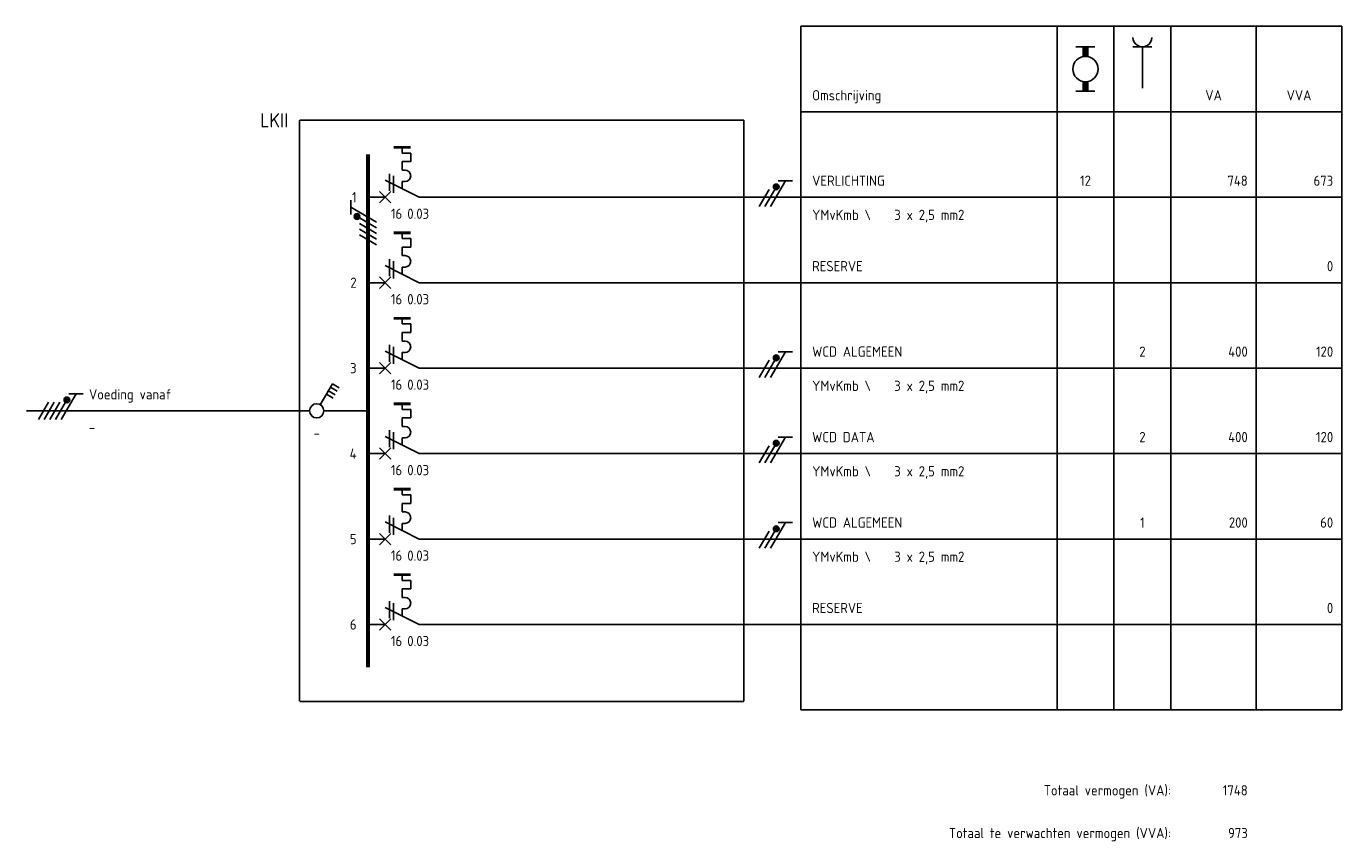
# Model space of a CAD drawing. Header units: millimetres. Extents: x -139194 to 127490, y -31463 to 78742.
# Tile 19 of 19: x 75476 to 98576, y 47943 to 62255. Entities that reach past the tile are written whole.
import ezdxf
from ezdxf.enums import TextEntityAlignment as Align

# ---------------------------------------------------------------- set-up
doc = ezdxf.new("R2010")
doc.units = ezdxf.units.MM
doc.linetypes.add('HIDDEN', pattern=[9.525, 6.35, -3.175])
doc.layers.get('0').update_dxf_attribs({"linetype": 'CONTINUOUS'})
doc.layers.add('EL$1----', color=3, linetype='CONTINUOUS')
doc.layers.add('EL$1----_LKII', color=3, linetype='CONTINUOUS')
doc.styles.add('BURO-018', font='Isocp.shx', dxfattribs={"height": 1.8})

# ---------------------------------------------------------------- blocks, each defined once
blk = doc.blocks.new('111104A')
at = {"color": 0, "linetype": 'Continuous'}
for p, q in [((-3, 3.98), (-3, 1.48)), ((-3, 2.73), (1.5, 0.13)), ((1.5, -0.87), (-1.5, 0.87)), ((1.5, -1.87), (-1.5, -0.13))]:
    blk.add_line(p, q, dxfattribs=at)
at = {"color": 0, "linetype": 'Continuous', "const_width": 0.5}
blk.add_lwpolyline([(-1.68, 1.12, 1), (-2.18, 1.12, 1)], format="xyb", close=True, dxfattribs=at)
at = {"color": 0, "linetype": 'Continuous'}
blk.add_circle((-1.93, 1.12), 0.5, dxfattribs=at)
blk = doc.blocks.new('111104')
at = {"color": 0, "linetype": 'Continuous'}
for p, q in [((-3, 6.98), (-3, 4.48)), ((-3, 5.73), (1.5, 3.13)), ((1.5, 2.13), (-1.5, 3.87)), ((1.5, 1.13), (-1.5, 2.87)), ((1.5, 0.13), (-1.5, 1.87)), ((1.5, -0.87), (-1.5, 0.87))]:
    blk.add_line(p, q, dxfattribs=at)
at = {"color": 0, "linetype": 'Continuous', "const_width": 0.5}
blk.add_lwpolyline([(-1.68, 4.12, 1), (-2.18, 4.12, 1)], format="xyb", close=True, dxfattribs=at)
at = {"color": 0, "linetype": 'Continuous'}
blk.add_circle((-1.93, 4.12), 0.5, dxfattribs=at)
blk = doc.blocks.new('B26A')
at = {"color": 0, "linetype": 'Continuous'}
for p, q in [((0, 9), (0, 21)), ((-7.75, 7.5), (-7.75, 6)), ((-6.25, 7.5), (-7.75, 7.5)), ((-6.25, 6), (-6.25, 7.5)), ((0, 9), (-3, 3)), ((-7.75, 6), (-8.75, 6)), ((-6.25, 6), (-4.75, 6)), ((-4.75, 6.5), (-4.75, 6)), ((-2.75, 6.5), (-2.75, 6)), ((-2.75, 6), (-1.5, 6)), ((-4.12, 3.75), (-1.12, 3.75)), ((-3.75, 4.5), (-0.75, 4.5)), ((-1, 4), (1, 2)), ((-1, 2), (1, 4)), ((0, 0), (0, 3))]:
    blk.add_line(p, q, dxfattribs=at)
at = {"color": 0, "const_width": 0.5}
blk.add_lwpolyline([(-8.75, 7.5), (-8.75, 4.5)], dxfattribs=at)
at = {"color": 0, "linetype": 'Continuous'}
blk.add_arc((-3.75, 6.5), 1, 0, 180, dxfattribs=at)
at = {"color": 1, "style": 'BURO-018'}
blk.add_attdef('E_VRIJ1', (-2.95, 11.24), '', height=1.8, rotation=90, dxfattribs=at)
at = {"color": 1, "linetype": 'Continuous', "style": 'BURO-018'}
blk.add_attdef('E_IAAN', text='', height=1.8, rotation=90, dxfattribs=at).set_placement((2, 6.9), align=Align.TOP_LEFT)
blk.add_attdef('E_IIA', text='', height=1.8, rotation=90, dxfattribs=at).set_placement((2, 6), align=Align.TOP_RIGHT)
blk = doc.blocks.new('m1')
at = {"color": 0, "linetype": 'Continuous'}
blk.add_line((0, 21), (0, 33), dxfattribs=at)
blk = doc.blocks.new('b1s')
at = {"color": 0, "linetype": 'Continuous'}
blk.add_line((0, 33), (0, 54), dxfattribs=at)
blk = doc.blocks.new('m1s')
at = {"color": 0, "linetype": 'Continuous'}
blk.add_line((0, 54), (0, 66), dxfattribs=at)
blk = doc.blocks.new('KOLNR5')
at = {"color": 0, "linetype": 'Continuous'}
for p, q in [((-3.5, -1.5), (-3.5, 1.5)), ((3.5, 1.5), (3.5, -1.5))]:
    blk.add_line(p, q, dxfattribs=at)
at = {"color": 0, "linetype": 'Continuous', "const_width": 1}
for points in [[(-2, 0), (-3.5, 0)], [(2, 0), (3.5, 0)]]:
    blk.add_lwpolyline(points, dxfattribs=at)
at = {"color": 0, "linetype": 'Continuous'}
blk.add_circle((0, 0), 2, dxfattribs=at)
blk = doc.blocks.new('KOLNR6')
at = {"color": 0, "linetype": 'Continuous'}
for p, q in [((-3.5, -1.5), (-3.5, 1.5)), ((3, 0), (-3.5, 0))]:
    blk.add_line(p, q, dxfattribs=at)
blk.add_arc((-5, 0), 1.5, 270, 90, dxfattribs=at)
blk = doc.blocks.new('HS1')
at = {"color": 0, "linetype": 'Continuous'}
for p, q in [((0, -7.67), (0, 0)), ((-4.75, -6.26), (-4.05, -5.05)), ((-1.08, -8.38), (-4.75, -6.26)), ((-4.14, -6.61), (-3.44, -5.4)), ((-3.54, -6.96), (-2.84, -5.75)), ((-2.93, -7.31), (-2.23, -6.1)), ((0, -60), (0, -10.33)), ((-3, -50.02), (-3, -52.52)), ((-3, -51.27), (1.5, -53.87)), ((1.5, -54.87), (-1.5, -53.13)), ((1.5, -55.87), (-1.5, -54.13)), ((1.5, -56.87), (-1.5, -55.13)), ((1.5, -57.87), (-1.5, -56.13))]:
    blk.add_line(p, q, dxfattribs=at)
at = {"color": 0, "linetype": 'Continuous', "const_width": 0.5}
blk.add_lwpolyline([(-1.68, -52.88, 1), (-2.18, -52.88, 1)], format="xyb", close=True, dxfattribs=at)
at = {"color": 0, "linetype": 'Continuous'}
for centre, radius in [((0, -9), 1.25), ((-1.93, -52.88), 0.5)]:
    blk.add_circle(centre, radius, dxfattribs=at)
at = {"color": 0, "linetype": 'Continuous', "style": 'BURO-018'}
blk.add_attdef('E_IS', text='', height=1.8, rotation=90, dxfattribs=at).set_placement((3, -9), align=Align.TOP_CENTER)
blk.add_attdef('E_VOEDING', (-2, -49), '', height=1.8, rotation=90, dxfattribs=at)
at = {"color": 7, "linetype": 'Continuous', "style": 'BURO-018'}
blk.add_attdef('E_LEIDING', text='', height=1.8, rotation=90, dxfattribs=at).set_placement((2, -49), align=Align.TOP_LEFT)

msp = doc.modelspace()

# ---------------------------------------------------------------- linework, layer by layer
at = {"layer": 'EL$1----_LKII', "color": 1}
for p, q in [((89076, 62255), (89076, 50255)), ((89076, 62255), (98576, 62255)), ((93576, 62255), (93576, 50255)), ((94576, 62255), (94576, 50255)), ((95576, 62255), (95576, 50255)), ((97076, 62255), (97076, 50255)), ((98576, 62255), (98576, 50255)), ((89076, 60755), (98576, 60755)), ((89076, 50255), (98576, 50255))]:
    msp.add_line(p, q, dxfattribs=at)
at = {"layer": 'EL$1----_LKII', "color": 1, "linetype": 'HIDDEN'}
for p, q in [((80276, 60605), (80276, 50405)), ((88076, 60605), (80276, 60605)), ((88076, 60605), (88076, 50405)), ((88076, 50405), (80276, 50405))]:
    msp.add_line(p, q, dxfattribs=at)
at = {"layer": 'EL$1----_LKII'}
for p, q in [((88076, 59255), (98576, 59255)), ((88076, 57755), (98576, 57755)), ((88076, 56255), (98576, 56255)), ((88076, 54755), (98576, 54755)), ((88076, 53255), (98576, 53255)), ((88076, 51755), (98576, 51755))]:
    msp.add_line(p, q, dxfattribs=at)
for points in [[(81476, 58505, 70, 70, 0), (81476, 60005, 70, 70, 0)], [(81476, 57005, 70, 70, 0), (81476, 58505, 70, 70, 0)], [(81476, 55505, 70, 70, 0), (81476, 57005, 70, 70, 0)], [(81476, 54005, 70, 70, 0), (81476, 55505, 70, 70, 0)], [(81476, 52505, 70, 70, 0), (81476, 54005, 70, 70, 0)], [(81476, 51005, 70, 70, 0), (81476, 52505, 70, 70, 0)]]:
    msp.add_lwpolyline(points, format="xyseb", dxfattribs=at)

# ---------------------------------------------------------------- block references
at = {"layer": 'EL$1----', "xscale": 100, "yscale": 100, "zscale": 100, "rotation": 270}
for p in [(88534, 59243), (88534, 56243), (88534, 54743), (88534, 53243)]:
    msp.add_blockref('111104A', p, dxfattribs=at)
at = {"layer": 'EL$1----', "xscale": 100, "yscale": 100, "zscale": 100}
msp.add_blockref('111104', (81476, 58505), dxfattribs=at)
at = {"layer": 'EL$1----'}
ref = msp.add_blockref('HS1', (81476, 55505), dxfattribs=dict(at, xscale=100, yscale=100, zscale=100, rotation=270))
ref.add_attrib('E_VOEDING', 'Voeding vanaf ', (76576, 55705), dxfattribs={"layer": '0', "color": 1, "linetype": 'Continuous', "height": 180, "style": 'BURO-018'})
ref.add_attrib('E_LEIDING', '-', dxfattribs={"layer": '0', "color": 1, "linetype": 'Continuous', "height": 180, "style": 'BURO-018'}).set_placement((76576, 55305), align=Align.TOP_LEFT)
ref.add_attrib('E_IS', '-', dxfattribs={"layer": '0', "color": 1, "linetype": 'Continuous', "height": 180, "style": 'BURO-018'}).set_placement((80576, 55205), align=Align.TOP_CENTER)
at = {"layer": 'EL$1----_LKII', "rotation": 270}
for name, p, xscale, yscale, zscale in [('KOLNR5', (94076, 61505), 111.1111111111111, 111.1111111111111, 111.1111111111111), ('KOLNR6', (95076, 61505), 111.1111111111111, 111.1111111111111, 111.1111111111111), ('m1', (81476, 59255), 100, 100, 100), ('b1s', (81476, 59255), 100, 100, 100), ('m1s', (81476, 59255), 100, 100, 100), ('m1', (81476, 57755), 100, 100, 100), ('b1s', (81476, 57755), 100, 100, 100), ('m1s', (81476, 57755), 100, 100, 100), ('m1', (81476, 56255), 100, 100, 100), ('b1s', (81476, 56255), 100, 100, 100), ('m1s', (81476, 56255), 100, 100, 100), ('m1', (81476, 54755), 100, 100, 100), ('b1s', (81476, 54755), 100, 100, 100), ('m1s', (81476, 54755), 100, 100, 100), ('m1', (81476, 53255), 100, 100, 100), ('b1s', (81476, 53255), 100, 100, 100), ('m1s', (81476, 53255), 100, 100, 100), ('m1', (81476, 51755), 100, 100, 100), ('b1s', (81476, 51755), 100, 100, 100), ('m1s', (81476, 51755), 100, 100, 100)]:
    msp.add_blockref(name, p, dxfattribs=dict(at, xscale=xscale, yscale=yscale, zscale=zscale))
at = {"layer": 'EL$1----_LKII', "xscale": 100, "yscale": 100, "zscale": 100, "rotation": 270}
for p in [(81476, 59255), (81476, 57755), (81476, 56255), (81476, 54755), (81476, 53255), (81476, 51755)]:
    msp.add_blockref('B26A', p, dxfattribs=at).add_auto_attribs({'E_IIA': '16', 'E_IAAN': '0.03'})

# ---------------------------------------------------------------- texts
at = {"layer": 'EL$1----_LKII', "color": 1, "style": 'BURO-018'}
for s, p in [('Omschrijving', (89276, 60955)), ('VERLICHTING', (89276, 59455)), ('YMvKmb \\    3 x 2,5 mm2', (89276, 58855)), ('RESERVE', (89276, 57955)), ('WCD ALGEMEEN', (89276, 56455)), ('YMvKmb \\    3 x 2,5 mm2', (89276, 55855)), ('WCD DATA', (89276, 54955)), ('YMvKmb \\    3 x 2,5 mm2', (89276, 54355)), ('WCD ALGEMEEN', (89276, 53455)), ('YMvKmb \\    3 x 2,5 mm2', (89276, 52855)), ('RESERVE', (89276, 51955))]:
    msp.add_text(s, height=180, dxfattribs=at).set_placement(p)
for s, p in [('VA', (96326, 60955)), ('VVA', (97826, 60955)), ('12', (94076, 59455)), ('2', (95076, 56455)), ('2', (95076, 54955)), ('1', (95076, 53455))]:
    msp.add_text(s, height=180, dxfattribs=at).set_placement(p, align=Align.CENTER)
at = {"layer": 'EL$1----_LKII', "color": 2, "style": 'BURO-018'}
msp.add_text('LKII', height=250, dxfattribs=at).set_placement((80076, 60605), align=Align.MIDDLE_RIGHT)
at = {"layer": 'EL$1----_LKII', "color": 1, "style": 'BURO-018'}
for s, p in [('748', (96926, 59455)), ('673', (98426, 59455)), ('0', (98426, 57955)), ('400', (96926, 56455)), ('120', (98426, 56455)), ('400', (96926, 54955)), ('120', (98426, 54955)), ('200', (96926, 53455)), ('60', (98426, 53455)), ('0', (98426, 51955)), ('Totaal vermogen (VA):', (95576, 48755)), ('1748', (96926, 48755)), ('Totaal te verwachten vermogen (VVA):', (95576, 48005)), ('973', (96926, 48005))]:
    msp.add_text(s, height=180, dxfattribs=at).set_placement(p, align=Align.RIGHT)
for s, p in [('1', (81276, 59255)), ('2', (81276, 57755)), ('3', (81276, 56255)), ('4', (81276, 54755)), ('5', (81276, 53255)), ('6', (81276, 51755))]:
    msp.add_text(s, height=180, dxfattribs=at).set_placement(p, align=Align.MIDDLE_RIGHT)

doc.saveas('drawing.dxf')
